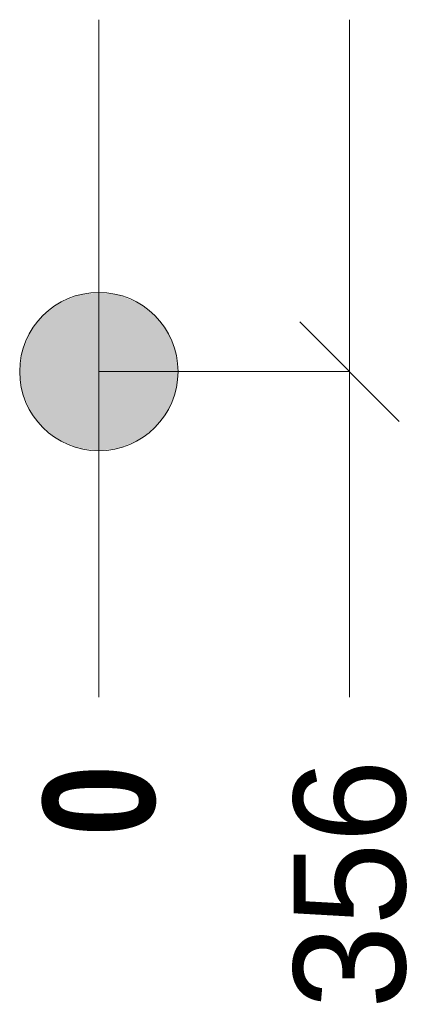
# Model space of a CAD drawing. Header units: millimetres. Extents: x 8750 to 43375, y -8109 to 26244.
# Tile 5 of 10: x 32698 to 33248, y -1674 to -275. Entities that reach past the tile are written whole.
import ezdxf

# ---------------------------------------------------------------- set-up
doc = ezdxf.new("R2010")
doc.units = ezdxf.units.MM
for name, color, linetype in [('FILL-WHITE', 7, 'Continuous'), ('LINE-INK', 7, 'Continuous'), ('TEXT-INK', 7, 'Continuous')]:
    doc.layers.add(name, color=color, linetype=linetype)
doc.styles.add('OpenSansCondensed-Bold', font='OpenSansCondensed-Bold.ttf')

msp = doc.modelspace()

# ---------------------------------------------------------------- hatches: boundary and pattern name
at = {"layer": 'FILL-WHITE', "true_color": 0xffffff}
h = msp.add_hatch(color=7, dxfattribs=at)
h.dxf.hatch_style = 1
h.paths.add_polyline_path([(32922.5, -775), (32918.7, -745.9), (32907.4, -718.8), (32889.5, -695.5), (32866.2, -677.6), (32839.1, -666.3), (32810, -662.5), (32780.9, -666.3), (32753.8, -677.6), (32730.5, -695.5), (32712.6, -718.8), (32701.3, -745.9), (32697.5, -775), (32701.3, -804.1), (32712.6, -831.3), (32730.5, -854.5), (32753.8, -872.4), (32780.9, -883.7), (32810, -887.5), (32839.1, -883.7), (32866.2, -872.4), (32889.5, -854.5), (32907.4, -831.3), (32918.7, -804.1)])

# ---------------------------------------------------------------- linework, layer by layer
at = {"layer": 'LINE-INK', "lineweight": 5}
for p, q in [((32810, -275), (32810, -962.5)), ((33166, -275), (33166, -962.5)), ((33095.3, -704.3), (33236.7, -845.7)), ((32810, -775), (33166, -775)), ((32810, -962.5), (32810, -1127.5)), ((33166, -962.5), (33166, -1127.5)), ((32810, -1127.5), (32810, -1237.5)), ((33166, -1127.5), (33166, -1237.5))]:
    msp.add_line(p, q, dxfattribs=at)
msp.add_circle((32810, -775), 112.5, dxfattribs=at)

# ---------------------------------------------------------------- texts
at = {"layer": 'TEXT-INK', "style": 'OpenSansCondensed-Bold'}
msp.add_text('0', height=158.8, rotation=90, dxfattribs=at).set_placement((32889.4, -1435.1))
at = {"layer": 'TEXT-INK'}
msp.add_text('356', height=158.75, rotation=90, dxfattribs=at).set_placement((33245.4, -1680.3))

doc.saveas('drawing.dxf')
